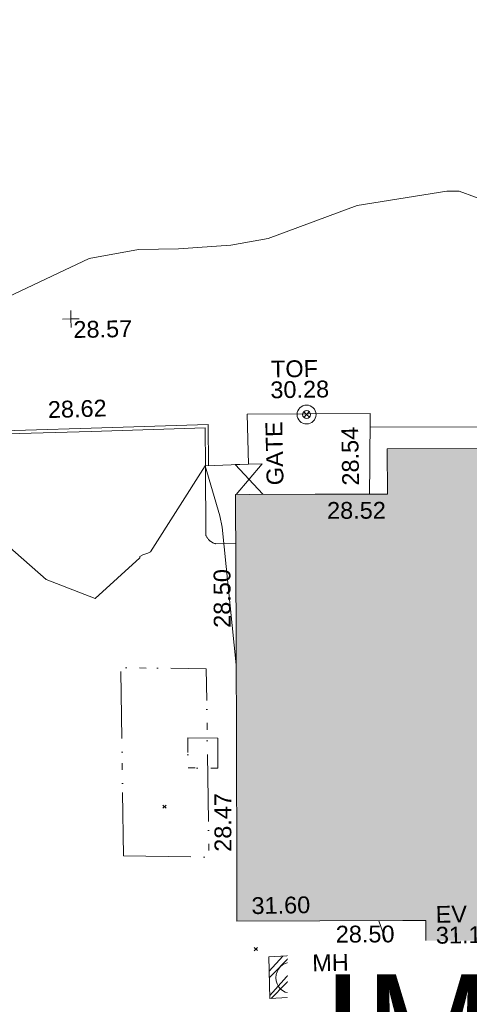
# Model space of a CAD drawing. Header units: millimetres. Extents: x -287732 to 520720, y -88450 to 287754.
# Tile 207 of 256: x -16670 to -6642, y 189037 to 211018. Entities that reach past the tile are written whole.
import ezdxf

# ---------------------------------------------------------------- set-up
doc = ezdxf.new("R2010")
doc.units = ezdxf.units.MM
for name, pattern in [('IMPORT-HIDDEN2 _3_', [4762.5, 3175, -1587.5]), ('IMPORT-UG_DRAINAGE_UNIDENTIFIED_QLB2 _2_', [2700, 1500, -300.0000000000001, 0, -250, 150, -300.0000000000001, 0, -200]), ('IMPORT-UG_ELEC_STREET LIGHTING_QLB2 _2_', [2700, 1500, -300.0000000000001, 0, -250, 150, -300.0000000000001, 0, -200]), ('IMPORT-UG_UNIDENTIFIED_QLA _2_', [2350, 1500, -300.0000000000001, 0, -50, 150, -300.0000000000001, 0, -50])]:
    doc.linetypes.add(name, pattern=pattern)
for name, color, linetype, lineweight, true_color in [('00__TOPO__TOP_OF_FENCE_SYMBOL', 7, 'Continuous', 9, 0x666666), ('00_TOPO_EAVE', 7, 'Continuous', 9, 0x666666), ('00_TOPO_SERV_MH', 7, 'Continuous', 9, 0x666666), ('00_UAV_BUILDING_OUTLINE', 5, 'Continuous', 9, 0x0000ff), ('00_UAV_CONCRETE', 9, 'Continuous', 9, 0x808080), ('00_UAV_EAVE', 7, 'Continuous', 9, 0x666666), ('00_UAV_FENCE', 7, 'Continuous', 9, 0x264c2f), ('00_UAV_GATE', 7, 'Continuous', 9, 0xa50000), ('00_UAV_KERB_BOTTOM', 1, 'Continuous', 9, 0xff0000), ('00_UAV_KERB_TOP', 7, 'Continuous', 9, 0xa500a5), ('00_UAV_LEVEL_SPOT', 7, 'Continuous', 9, 0x666666), ('00_UAV_TOP_OF_FENCE', 6, 'Continuous', 9, 0xff00ff), ('01_DTM_CONTOUR_MNR', 7, 'Continuous', 9, 0xa5a552), ('12333-PUM-2D-U-0001-C01 - Rev2_REVIT IMPORT_dwg', 7, 'Continuous', 9, 0x767676), ('A_RHA_Line', 7, 'Continuous', 9, 0x00a600), ('PUM-CHAMBER EXTENTS', 6, 'IMPORT-HIDDEN2 _3_', 9, 0xff00ff), ('PUM-UNIDENTIFIED UTILITIES-QLA', 7, 'IMPORT-UG_UNIDENTIFIED_QLA _2_', 9, 0x52a500), ('PUM-UNIDENTIFIED-QLB2', 150, 'IMPORT-UG_DRAINAGE_UNIDENTIFIED_QLB2 _2_', 9, 0x007fff)]:
    doc.layers.add(name, color=color, linetype=linetype, lineweight=lineweight, true_color=true_color)
for name, color, linetype, lineweight in [('00_UAV_SURFACE', 7, 'Continuous', 9), ('A_RHA_Detail', 7, 'Continuous', 9), ('A_RHA_Text', 7, 'Continuous', 9), ('GEN-TEXT', 7, 'Continuous', 9)]:
    doc.layers.add(name, color=color, linetype=linetype, lineweight=lineweight)
doc.styles.add('Arial Narrow', font='ARIALN.TTF', dxfattribs={"height": 3000})
doc.styles.add('Swis721 Lt BT_2', font='swissl.ttf', dxfattribs={"height": 375})

# ---------------------------------------------------------------- blocks, each defined once
blk = doc.blocks.new('12333-PUM-2D-U-0001-C01 - Rev2_REVIT IMPORT_dwg_MSL_Eaves_SYM_1-V79-Site Location Plan Proposed')
at = {"layer": '00_TOPO_EAVE', "color": 254, "true_color": 0xcccccc}
for p, q in [((-243.4044836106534, 79.24239043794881), (-356.5791934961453, 116.0873754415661)), ((-116.0873754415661, -356.5791934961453), (-54.19543654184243, -166.4691356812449))]:
    blk.add_line(p, q, dxfattribs=at)
blk = doc.blocks.new('12333-PUM-2D-U-0001-C01 - Rev2_REVIT IMPORT_dwg__U72-2077602-Site Location Plan Proposed')
at = {"layer": '00_UAV_GATE', "color": 9, "true_color": 0xe1aaaa, "flags": 128}
for points in [[(-299.9926878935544, -2.094566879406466), (299.9926878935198, 2.094566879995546), (-289.8145964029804, -670.0364103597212)], [(4.707131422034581, -674.1764154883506), (304.699827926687, -672.0818485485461), (-299.9926878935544, -2.094566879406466)]]:
    blk.add_lwpolyline(points, dxfattribs=at)
blk = doc.blocks.new('12333-PUM-2D-U-0001-C01 - Rev2_REVIT IMPORT_dwg_MSL_Node_LineworkTOF-2077248-Site Location Plan Proposed')
at = {"layer": '00__TOPO__TOP_OF_FENCE_SYMBOL', "color": 254, "true_color": 0xcccccc, "flags": 128}
for points in [[(165.3591892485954, 165.3591892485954), (0, 0), (-165.3591892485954, 165.3591892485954)], [(165.3591892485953, -165.3591892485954), (0, 0), (-165.3591892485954, -165.3591892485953)]]:
    blk.add_lwpolyline(points, dxfattribs=at)
at = {"layer": '00__TOPO__TOP_OF_FENCE_SYMBOL', "color": 254, "true_color": 0xcccccc}
for radius in [562.5594001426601, 233.853208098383]:
    blk.add_circle((0, 0), radius, dxfattribs=at)
blk = doc.blocks.new('12333-PUM-2D-U-0001-C01 - Rev2_REVIT IMPORT_dwg_UAV-2077255-Site Location Plan Proposed')
at = {"layer": '00_UAV_LEVEL_SPOT', "color": 254, "true_color": 0xcccccc, "flags": 128}
for points in [[(0, -500.0000000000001), (0, 0), (-500.0000000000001, 0)], [(500.0000000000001, 0), (0, 0), (0, 500.0000000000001)]]:
    blk.add_lwpolyline(points, dxfattribs=at)
blk = doc.blocks.new('12333-PUM-2D-U-0001-C01 - Rev2_REVIT IMPORT_dwg_MGS62954_T2_Galway_ITM_3d_Rev1-2077680-Site Location Plan Proposed')
at = {"layer": '00_TOPO_SERV_MH', "color": 254, "true_color": 0xcccccc}
blk.add_circle((533894657.8038992, 725745209.1482471), 345.3736962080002, dxfattribs=at)
at = {"layer": '00_UAV_CONCRETE', "color": 254, "true_color": 0xcccccc}
blk.add_line((533893905.775, 725756686.3515), (533892943.775, 725756668.3515002), dxfattribs=at)
at = {"layer": '00_UAV_CONCRETE', "color": 254, "true_color": 0xcccccc, "flags": 128}
blk.add_lwpolyline([(533912288.0187182, 725757874.9789876), (533907814.4740001, 725757933.579), (533907817.3843184, 725758459.376477), (533907823.474, 725759559.5790001), (533906735.474, 725759560.5789999), (533906580.474, 725757777.579), (533905559.186367, 725757760.8941634), (533905417.474, 725757758.579), (533905331.474, 725757327.579), (533900913.2850817, 725757398.381173), (533896628.1492115, 725757467.0511503)], dxfattribs=at)
at = {"layer": '00_UAV_FENCE', "color": 254, "true_color": 0xcccccc, "flags": 128}
blk.add_lwpolyline([(533893905.775, 725756686.3515), (533893892.3762563, 725757808.7785275), (533896635.775, 725757770.3515), (533896607.2780886, 725756636.9443709), (533896590.6224796, 725755974.5011415)], dxfattribs=at)
at = {"layer": '00_UAV_KERB_BOTTOM', "color": 254, "true_color": 0xcccccc, "flags": 128}
blk.add_lwpolyline([(533892943.775, 725756668.3515002), (533892948.7749999, 725757520.3515), (533890408.775, 725757482.3515), (533888801.6325847, 725757461.7651052), (533886973.7750002, 725757438.3515002), (533886923.8849334, 725754267.3726877), (533886914.7750002, 725753688.3515002), (533886842.358483, 725750391.2417023)], dxfattribs=at)
at = {"layer": '00_UAV_KERB_TOP', "color": 254, "true_color": 0xcccccc, "flags": 128}
blk.add_lwpolyline([(533893013.7838928, 725756669.6614377), (533893019.1932319, 725757591.4128345), (533890407.8031461, 725757552.3447939), (533888941.7665355, 725757533.5658678), (533886904.8538705, 725757507.4744103), (533886858.2518685, 725754545.4827615), (533886844.7870913, 725753689.6706535), (533886809.0330647, 725750391.5673839)], dxfattribs=at)
at = {"layer": '00_UAV_SURFACE', "color": 254, "true_color": 0xcccccc, "flags": 128}
blk.add_lwpolyline([(533892943.775, 725756668.3515002), (533892927.775, 725755115.3515002), (533892932.6334689, 725755103.2864069), (533892937.9929097, 725755091.4353484), (533892943.8439203, 725755079.8191155), (533892950.1762357, 725755068.4580867), (533892956.9787474, 725755057.3721937), (533892964.239521, 725755046.580884), (533892971.9458188, 725755036.1030902), (533892980.0841214, 725755025.9571933), (533892988.6401513, 725755016.1609927), (533892997.5988985, 725755006.7316746), (533893006.9446462, 725754997.6857808), (533893016.6609987, 725754989.0391811), (533893024.7749999, 725754982.3515002), (533893035.1178453, 725754974.465009), (533893045.7818702, 725754967.0185491), (533893056.7483664, 725754960.0251839), (533893067.9980948, 725754953.4971825), (533893079.5113194, 725754947.4459966), (533893091.2678427, 725754941.8822428), (533893103.247039, 725754936.8156812), (533893115.4278933, 725754932.2552007), (533893127.7890359, 725754928.2088017), (533893137.775, 725754925.3515), (533893587.8492659, 725754919.8930472)], dxfattribs=at)
at = {"layer": '01_DTM_CONTOUR_MNR', "color": 254, "true_color": 0xcccccc, "flags": 128}
for points in [[(533893549.7921731, 725752212.4952728), (533893293.2173475, 725755293.0584972), (533893247.8392224, 725755546.9482092), (533892940.0000002, 725756670.0000001), (533891684.0457231, 725754771.1328025), (533891623.1818182, 725754744.5454545), (533891512.9244265, 725754704.7530365), (533891444.3924051, 725754667.6075948), (533891446.9483102, 725754639.8807157), (533890430.0000002, 725753753.3333334), (533889348.8392935, 725754195.7820126), (533886950.0000001, 725756370.0000001)], [(533888608.1961547, 725760514.7115151), (533890430.0000002, 725761340.231019), (533891532.5641026, 725761522.5641026), (533892430.0000002, 725761520.9615384), (533893592.6344088, 725761582.6344086), (533894430.0000002, 725761718.7012987), (533896430.0000002, 725762420.0000001), (533898430.0000002, 725762704.4880443), (533898709.0697675, 725762699.0697675), (533899430.0000002, 725762420.0000001)], [(533900386.1079587, 725745056.2967374), (533897759.123115, 725745191.8516176), (533897439.7280249, 725745300.2471561), (533896832.1339983, 725745856.0892941), (533896630.7511283, 725746447.7930326)]]:
    blk.add_lwpolyline(points, dxfattribs=at)
at = {"xscale": 0.375, "yscale": 0.375, "zscale": 0.375}
for name, p in [('12333-PUM-2D-U-0001-C01 - Rev2_REVIT IMPORT_dwg_UAV-2077255-Site Location Plan Proposed', (533890000.0000001, 725760000)), ('12333-PUM-2D-U-0001-C01 - Rev2_REVIT IMPORT_dwg_MSL_Node_LineworkTOF-2077248-Site Location Plan Proposed', (533895218.6835, 725757774.4735)), ('12333-PUM-2D-U-0001-C01 - Rev2_REVIT IMPORT_dwg_MSL_Eaves_SYM_1-V79-Site Location Plan Proposed', (533897757.6834999, 725745758.4735))]:
    blk.add_blockref(name, p, dxfattribs=at)
blk.add_blockref('12333-PUM-2D-U-0001-C01 - Rev2_REVIT IMPORT_dwg__U72-2077602-Site Location Plan Proposed', (533893905.775, 725756686.3515))
at = {"layer": '00_TOPO_EAVE', "insert": (533893798.1641471, 725747019.7977401), "char_height": 375, "width": 1495.902363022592, "attachment_point": 1, "line_spacing_factor": 1.005061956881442, "style": 'Swis721 Lt BT_2'}
blk.add_mtext('31.60', dxfattribs=at)
at = {"layer": '00_TOPO_SERV_MH', "char_height": 375, "attachment_point": 1, "line_spacing_factor": 1.005061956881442, "style": 'Swis721 Lt BT_2'}
for s, insert, width in [('MH', (533895130.7457728, 725745718.6899505), 949.779278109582), ('CL:28.44', (533895102.9253604, 725745204.3296078), 2440.932744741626)]:
    blk.add_mtext(s, dxfattribs=dict(at, insert=insert, width=width))
at = {"layer": '00_UAV_BUILDING_OUTLINE', "color": 251, "true_color": 0x666666, "char_height": 375, "width": 1495.902363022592, "attachment_point": 1, "line_spacing_factor": 1.005061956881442, "style": 'Swis721 Lt BT_2'}
for s, insert, rotation in [('28.52', (533895640.5946161, 725755813.323648), 359.19466315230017), ('28.50', (533893066.2764599, 725753049.307195), 89.19466314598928), ('28.47', (533892996.0011715, 725748049.8933017), 89.19466314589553), ('28.50', (533895669.3911285, 725746352.401201), 359.1946631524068)]:
    blk.add_mtext(s, dxfattribs=dict(at, insert=insert, rotation=rotation))
at = {"layer": '00_UAV_EAVE', "char_height": 375, "attachment_point": 1, "line_spacing_factor": 1.005061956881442, "style": 'Swis721 Lt BT_2'}
for s, insert, width in [('EV', (533897902.8265277, 725746753.5846337), 736.078940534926), ('31.13', (533897898.1581245, 725746286.8340095), 1495.902363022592)]:
    blk.add_mtext(s, dxfattribs=dict(at, insert=insert, width=width))
at = {"layer": '00_UAV_FENCE', "color": 251, "true_color": 0x666666, "insert": (533895987.758032, 725756171.7844677), "char_height": 375, "width": 1495.902363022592, "attachment_point": 1, "rotation": 90, "line_spacing_factor": 1.005061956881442, "style": 'Swis721 Lt BT_2'}
blk.add_mtext('28.54', dxfattribs=at)
at = {"layer": '00_UAV_GATE', "color": 251, "true_color": 0x666666, "insert": (533894303.1920426, 725756206.6176186), "char_height": 375, "width": 1567.13580888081, "attachment_point": 1, "rotation": 90.26539967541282, "line_spacing_factor": 1.005061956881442, "style": 'Swis721 Lt BT_2'}
blk.add_mtext('GATE', dxfattribs=at)
at = {"layer": '00_UAV_KERB_TOP', "color": 251, "true_color": 0x666666, "insert": (533889448.4738977, 725758170.6908629), "char_height": 375, "width": 1495.902363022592, "attachment_point": 1, "rotation": 0.7338796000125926, "line_spacing_factor": 1.005061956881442, "style": 'Swis721 Lt BT_2'}
blk.add_mtext('28.62', dxfattribs=at)
at = {"layer": '00_UAV_LEVEL_SPOT', "insert": (533890051.8765643, 725759949.1441548), "char_height": 375, "width": 1495.902363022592, "attachment_point": 1, "line_spacing_factor": 1.005061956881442, "style": 'Swis721 Lt BT_2'}
blk.add_mtext('28.57', dxfattribs=at)
at = {"layer": '00_UAV_TOP_OF_FENCE', "color": 251, "true_color": 0x666666, "char_height": 375, "attachment_point": 1, "line_spacing_factor": 1.005061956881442, "style": 'Swis721 Lt BT_2'}
for s, insert, width in [('TOF', (533894442.7306467, 725758989.2280885), 1163.479615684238), ('30.28', (533894420.3070049, 725758525.8513837), 1495.902363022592)]:
    blk.add_mtext(s, dxfattribs=dict(at, insert=insert, width=width))
blk = doc.blocks.new('12333-PUM-2D-U-0001-C01 - Rev2_REVIT IMPORT_dwg-1620468-Site Location Plan Proposed')
at = {"layer": 'PUM-CHAMBER EXTENTS', "true_color": 0xffaaff}
h = blk.add_hatch(dxfattribs=at)
h.set_pattern_fill('FP_3', color=211, style=0, pattern_type=2)
h.set_pattern_definition([(45, (-533641079.65, -725615854.3560001), (-265.1650429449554, 265.1650429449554), []), (45, (-533640902.873, -725615854.3560001), (-265.1650429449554, 265.1650429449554), [])])
h.paths.add_polyline_path([(253094.3501528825, 128900.6438213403), (254171.3501528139, 128937.6438212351), (254163.3501528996, 129867.6438212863), (253086.3501528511, 129830.6438213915)])
at = {"layer": 'GEN-TEXT', "color": 253, "true_color": 0xaaaaaa}
for p, q in [((250782.6633215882, 133186.5662998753), (250853.3739997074, 133257.2769779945)), ((250853.3739997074, 133186.5662998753), (250782.6633215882, 133257.2769779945)), ((252762.9948138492, 129973.2884822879), (252833.7054919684, 130043.9991604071)), ((252833.7054919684, 129973.2884822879), (252762.9948138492, 130043.9991604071)), ((254319.994813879, 128996.2884823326), (254390.7054919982, 129066.9991604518)), ((254390.7054919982, 128996.2884823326), (254319.994813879, 129066.9991604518))]:
    blk.add_line(p, q, dxfattribs=at)
at = {"layer": 'PUM-CHAMBER EXTENTS', "color": 211, "linetype": 'Continuous', "true_color": 0xffaaff, "flags": 128}
blk.add_lwpolyline([(253094.3501528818, 128900.6438213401), (253086.3501528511, 129830.6438213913), (254163.3501528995, 129867.6438212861), (254171.3501528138, 128937.6438212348)], close=True, dxfattribs=at)
at = {"layer": 'PUM-UNIDENTIFIED UTILITIES-QLA', "color": 9, "true_color": 0xc5e1aa, "flags": 128}
blk.add_lwpolyline([(251361.3501528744, 134746.6438213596), (252030.3501528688, 134731.6438213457), (252025.3501528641, 134062.6438213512), (251356.3501527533, 134077.6438212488)], close=True, dxfattribs=at)
at = {"layer": 'PUM-UNIDENTIFIED-QLB2', "color": 141, "true_color": 0xaad4ff, "flags": 128}
blk.add_lwpolyline([(249885.3501528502, 132137.6438213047), (251791.3501529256, 132080.6438213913), (251802.350152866, 136284.6438213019), (249896.350152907, 136341.6438213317)], close=True, dxfattribs=at)
blk.add_blockref('12333-PUM-2D-U-0001-C01 - Rev2_REVIT IMPORT_dwg_MGS62954_T2_Galway_ITM_3d_Rev1-2077680-Site Location Plan Proposed', (-533641079.6498471, -725615854.3561786))

msp = doc.modelspace()

# ---------------------------------------------------------------- hatches: boundary and pattern name
at = {"layer": 'A_RHA_Detail', "true_color": 0xc0c0c0}
h = msp.add_hatch(color=9, dxfattribs=at)
h.paths.add_polyline_path([(-80880.60083809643, -68502.79057078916), (-80400.865924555, -68483.41509113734), (-80400.865924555, -62984.64684185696), (-24474.85765177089, -63009.32043784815), (-24456.14471271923, -50840.30023858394), (-36622.55041039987, -50831.65104353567), (-36622.55041039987, -44228.57792613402), (-50959.0526582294, -44218.38599194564), (-50959.0526582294, -42573.78171514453), (-54563.9325804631, -42571.21897729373), (-54565.69773352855, -45054.17447474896), (-92408.82109321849, -45027.27149621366), (-92411.78875845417, -49201.74309222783), (-100061.9988811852, -49201.74309222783), (-100052.2214449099, -64852.82557838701), (-86120.90825229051, -64852.82557838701), (-86092.1662649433, -62957.90041523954), (-84861.10047608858, -62957.90041523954), (-84854.79052929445, -68240.109737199), (-80870.60226892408, -68240.10973722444)])
h.paths.add_polyline_path([(-137238.9269902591, -68461.9384092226), (-132719.7426408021, -68433.0633692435), (-132847.0731201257, -62850.04282283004), (-130454.6837966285, -62916.63108078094), (-130498.2830220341, -61355.85393642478), (-117581.136331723, -61423.42893438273), (-117492.3908565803, -49183.91309190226), (-125136.5200282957, -49178.47881952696), (-125133.572703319, -45032.61887136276), (-163007.1824077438, -45005.6942194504), (-163007.1824076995, -44090.2963411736), (-163123.8521269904, -44090.21339942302), (-163122.6389897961, -42383.75184302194), (-166563.8543419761, -42383.75184298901), (-166565.034908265, -44044.39824208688), (-193158.4656786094, -44025.49275805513), (-193195.152889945, -62863.65652504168), (-137269.7106414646, -62916.63108078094), (-137254.3708868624, -65679.90523788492)])
h.paths.add_polyline_path([(120310.9497607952, -32334.28230164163), (120312.4652266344, -31610.73011961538), (133451.2244789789, -31638.24899384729), (133469.2230092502, -19717.98315780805), (121295.7536929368, -19692.48606430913), (121319.8434528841, -8190.941560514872), (112277.0825930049, -8172.001674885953), (112263.1770823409, -14811.1234547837), (78285.85310969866, -14739.95861438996), (78292.82277619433, -8167.077575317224), (75241.99098605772, -8160.673431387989), (69355.76844233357, -8152.931592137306), (69353.6659720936, -9156.74635762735), (68372.60878945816, -9154.691552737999), (68372.60878945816, -13705.52853215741), (69333.7233474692, -13707.54156770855), (69325.07112547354, -16249.53369228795), (66623.4489111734, -16249.53369228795), (66619.79243935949, -17995.29925530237), (65989.07757494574, -17995.2992552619), (65985.44262772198, -19730.78799483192), (57152.23993377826, -19712.28702421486), (57127.42535098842, -31559.89463417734), (70277.87165424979, -31587.43801817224), (70277.87165431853, -32271.7414715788), (78263.96947909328, -32285.12944888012), (78266.62661740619, -31019.79372153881), (112335.8856506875, -31091.15111860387), (112335.8856506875, -32317.57330553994), (119781.4233959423, -32333.17321913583)])
h.paths.add_polyline_path([(7503.717409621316, -1791.439263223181), (15482.43097392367, -674.0213231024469), (15484.0826588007, 148.1327206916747), (56188.28042539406, 205.5276654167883), (56155.84326007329, 14338.3166313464), (18016.62665935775, 14236.48149539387), (17967.9025208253, 34313.18372071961), (21727.10644863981, 34324.0692624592), (21708.90974962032, 40608.10218321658), (18009.66447159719, 40608.10218321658), (17995.54603706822, 45483.75063442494), (9770.084204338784, 45420.6329473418), (3966.213879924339, 45446.76585222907), (3984.771235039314, 14176.56786832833), (1023.062455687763, 14176.56786837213), (-276.5134647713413, 14190.52623461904), (-231.6790044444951, 5968.135265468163), (-226.4491536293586, 193.7444677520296), (553.0869992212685, 183.4716499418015), (7477.609307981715, 143.2867586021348), (7488.638446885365, -674.0213231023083)])
h.paths.add_polyline_path([(77755.59663317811, 53.47451145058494), (77729.51881611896, 1699.844979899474), (94464.47132486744, 1659.976083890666), (94606.37913471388, 17991.390236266), (88810.4190114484, 18015.03260816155), (88799.89418497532, 14436.74271609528), (69413.88950349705, 14457.8773889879), (69377.35724448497, 99.62816357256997), (75241.99098605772, 67.32134432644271)])
h.paths.add_polyline_path([(61252.12079701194, 46453.95617366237), (105774.7348988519, 46472.68783506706), (105768.2642198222, 61852.61234306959), (92285.13876309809, 61852.61234306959), (92308.59670399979, 65784.30757140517), (96107.4668000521, 65767.60445243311), (96059.68081117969, 75209.20847378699), (101084.8427276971, 75071.88872764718), (104988.0046543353, 74765.36560406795), (108403.6894220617, 74363.8408943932), (112009.2703903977, 73787.25420861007), (115645.3524815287, 73049.69667206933), (116890.8108051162, 72761.69136252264), (120208.9929833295, 71893.18353872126), (120865.241739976, 71703.68484519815), (124135.6329506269, 70669.67317906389), (127435.6253142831, 69480.50055823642), (127820.4368670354, 69394.93141813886), (128274.3081769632, 69331.69585753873), (128731.8791144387, 69306.66104516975), (129189.9401488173, 69320.00258290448), (129645.2782985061, 69371.62688826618), (130094.6997111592, 69461.17185603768), (130535.0520071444, 69588.00939074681), (130963.246434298, 69751.24981927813), (131376.2795165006, 69949.74812590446), (131771.2541232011, 70182.11198903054), (132162.5575600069, 70460.5404660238), (132496.0921583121, 70741.69081113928), (132820.871367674, 71064.98072578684), (133117.4593294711, 71414.31364272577), (133383.77568926, 71787.23923950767), (133616.5473239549, 72178.5372844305), (133817.1647262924, 72590.54524898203), (133982.6025969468, 73017.89547513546), (134111.7005086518, 73457.59040801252), (134203.5529320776, 73906.54590458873), (134257.5155883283, 74361.61286216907), (134272.5462649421, 74819.5993153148), (134250.5259875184, 75277.29281745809), (134189.6227572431, 75731.48297747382), (134090.9274700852, 76178.98397757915), (133955.1324028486, 76616.65691993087), (133783.1900598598, 77041.43184345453), (133576.3064937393, 77450.32925647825), (133335.932843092, 77840.48103920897), (133063.7551572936, 78209.15055532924), (132761.6825665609, 78553.75185442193), (132431.8338935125, 78871.8678050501), (132076.5227905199, 79161.26705197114), (131698.2415080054, 79419.91966861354), (131299.6434187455, 79646.01139197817), (131093.5942456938, 79746.34209763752), (132146.0467355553, 83110.22226145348), (122787.7632953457, 86282.54285518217), (121604.3555412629, 82800.3591886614), (117095.9864227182, 83870.84033785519), (116841.9598400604, 83526.35449572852), (116120.5435466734, 91221.93611972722), (110237.7341284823, 91274.27491021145), (110194.3680786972, 90435.39030214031), (104988.0046543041, 90486.49901390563), (104973.2761846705, 94309.82427956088), (103746.1314668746, 94309.8242795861), (103839.9937121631, 122852.1474271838), (96365.09202306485, 122931.9599470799), (96350.3400238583, 123952.4168585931), (104555.5505249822, 123902.1925226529), (104607.3234458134, 120248.5396156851), (125502.5015002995, 120134.1933400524), (125662.0200253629, 137657.3796882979), (114479.5865733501, 137699.2256881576), (114382.306264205, 129149.9458158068), (104644.159003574, 129187.9975073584), (104577.9931702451, 126217.3903144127), (101184.4926406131, 126159.1566967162), (101264.6166812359, 135959.2655565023), (89967.23178808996, 135988.8856164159), (89927.63362986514, 125823.6463181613), (93630.53562302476, 125840.7948842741), (93580.65688892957, 122931.9599470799), (88697.38835376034, 122904.7310126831), (88679.3898954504, 95739.09143775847), (86378.25848996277, 95739.09143775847), (86378.18187189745, 96178.1008337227), (83279.50743284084, 96200.92083327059), (83273.62493422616, 95735.74732133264), (70169.67509619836, 95733.22421950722), (70166.26842742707, 96272.07409347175), (66674.99731294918, 96257.14073655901), (66654.74538556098, 95755.71092136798), (65784.77231079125, 95755.71092136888), (65887.65094984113, 117470.630565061), (53473.3427162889, 117487.9046429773), (53434.44066309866, 98570.46349063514), (40649.41626916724, 98570.46349063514), (40610.16711559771, 94406.01479078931), (38853.82372868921, 94410.36303440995), (38848.65589191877, 89463.65332729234), (40612.46601912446, 89518.45976927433), (40665.38257362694, 86257.73741128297), (38372.19584460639, 86305.72309285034), (38369.79374539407, 76901.0507917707), (50937.9512507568, 76944.40198294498), (50922.88567286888, 74598.78180889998), (56484.9061132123, 74588.85093771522), (56484.9061132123, 75194.85181995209), (92465.4037153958, 75233.0258166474), (92645.92783662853, 71766.64845094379), (89810.55521366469, 69362.83965827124), (85313.16173974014, 69360.94750420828), (85313.16173974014, 66907.4050808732), (75210.14498263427, 66903.15451589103), (75210.14498263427, 63815.70944550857), (70819.40014309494, 63815.70999200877), (70819.21601505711, 64253.35708059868), (69456.83415683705, 64253.35708059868), (69455.7195737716, 66901.99623166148), (61303.32856759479, 66898.5668068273), (61304.56054988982, 63970.32021231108), (70500.41048208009, 63970.32021219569), (70500.4088543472, 61852.59006207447), (61245.6438848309, 61848.69637488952), (61252.03558504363, 46656.49344428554)])
h.paths.add_polyline_path([(-17153.16561239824, 48569.32684293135), (-17153.16561224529, 60770.38083685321), (-29362.88357759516, 60774.70428694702), (-29362.88357759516, 67399.20394580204), (-43507.24466814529, 67405.01911303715), (-43488.5313307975, 69093.07334175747), (-45766.41866231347, 69109.32868388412), (-45794.3462003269, 67405.01911303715), (-47272.11273194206, 67404.2124544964), (-47272.44887633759, 66454.91798908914), (-86004.56386332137, 66468.63299519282), (-86006.66970787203, 60521.58362721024), (-92662.87722510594, 60521.58362721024), (-92665.2138765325, 50184.35611932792), (-79752.0168396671, 50179.78309939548), (-79752.016597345, 48591.4932381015), (-17157.7163123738, 48569.32845417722)])
h.paths.add_polyline_path([(-201056.4185878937, 48628.75479108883), (-138377.9751621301, 48634.64535779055), (-138377.9751621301, 50133.28201003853), (-125467.710581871, 50134.49626164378), (-125468.6909603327, 60566.1903686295), (-132186.8595614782, 60565.86652591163), (-132187.4203588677, 66533.0197876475), (-170643.3098734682, 66805.61809689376), (-170643.3098732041, 67738.78475848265), (-200340.0100486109, 67488.93693764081), (-200348.7171487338, 60827.78025104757), (-201057.5650552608, 60827.71357558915), (-201056.6510294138, 51102.04313372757)])
h.paths.add_polyline_path([(-240051.5126725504, 54769.19491160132), (-239444.490259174, 54811.10754483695), (-239186.5396223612, 54841.92927608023), (-238764.8191577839, 54940.98166103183), (-238382.4735933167, 55122.46891388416), (-237990.3402229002, 55354.87497234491), (-237269.2031023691, 55936.21515020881), (-237032.4836384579, 56225.56611516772), (-236793.0039602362, 56569.31473944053), (-236554.5880578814, 57004.26389721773), (-236432.7219585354, 57267.46508908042), (-236300.081527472, 57753.26238983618), (-236250.7285154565, 58017.17885684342), (-236235.6490609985, 58516.21786804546), (-236233.2538429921, 58987.85640053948), (-236213.7029795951, 59823.48083769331), (-236363.8287855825, 59820.86038205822), (-236634.0279869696, 60698.06075827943), (-236391.9547756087, 61432.19726339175), (-236225.4740089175, 61435.10319600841), (-236201.6036569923, 62637.68779596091), (-232563.5271750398, 62639.28734435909), (-232563.5271750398, 63049.03842404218), (-232732.1945866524, 63049.15302218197), (-232860.1521277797, 63457.95890274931), (-232731.606808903, 63914.24862697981), (-232560.8209656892, 63914.24862697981), (-232515.1276847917, 70598.00033009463), (-240628.6947849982, 70598.85496273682), (-240629.7923196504, 72350.98321577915), (-246412.6011212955, 72347.36085933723), (-246412.6011212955, 70616.45923936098), (-254449.5805725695, 70618.60952619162), (-254454.637144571, 70754.06491720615), (-254469.7140363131, 73191.66276250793), (-263883.2532625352, 73267.83063688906), (-263902.4181505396, 68260.74348553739), (-263714.8217520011, 68259.82096572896), (-263552.9672900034, 67819.65434396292), (-263719.0883117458, 67392.2068408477), (-263913.6298699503, 67392.20684284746), (-263956.7001913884, 58633.76423459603), (-260181.1963171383, 58611.22607638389), (-260192.3146983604, 56354.25111579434), (-257184.684388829, 56339.46086021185), (-257213.4419957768, 57092.93866021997), (-257338.5163846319, 57093.27331223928), (-257471.0109294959, 57531.74572308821), (-257338.5163845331, 58062.22513696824), (-257203.4956297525, 58064.06881289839), (-257173.5751889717, 58598.54056692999), (-256478.2273617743, 58575.27357994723), (-256478.2273617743, 58788.51859473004), (-256013.0091299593, 58911.92701534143), (-255397.0786664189, 58780.99767617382), (-255397.0786664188, 58595.982422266), (-243809.885361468, 58585.92793201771), (-243805.3570672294, 58352.04527760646), (-243740.939469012, 57884.52572680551), (-243619.0830608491, 57421.84877545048), (-243424.3877545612, 56943.65915412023), (-243247.1437899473, 56608.24157713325), (-243003.0710579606, 56249.99021479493), (-242732.2093200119, 55932.75703082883), (-242371.7230178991, 55603.12658811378), (-242141.255125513, 55424.88676767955), (-241804.9643037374, 55216.88439822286), (-241529.4640827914, 55077.02869055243), (-241100.6275144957, 54917.18295003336), (-240836.2134980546, 54840.82833176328), (-240453.4486195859, 54788.60784130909), (-240218.9578693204, 54777.28227442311)])
h.paths.add_polyline_path([(40276.69022552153, 59895.36417752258), (40328.62676029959, 69196.9439153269), (36588.99968785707, 69217.8245910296), (36619.46637569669, 74674.25962428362), (32264.36460078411, 74687.02318924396), (32233.48293867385, 69156.26826306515), (11916.69390495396, 69269.70959686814), (11966.66200111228, 78218.75165974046), (29087.509017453, 78123.15526808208), (29143.44567205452, 88141.1370047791), (15719.348796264, 88216.09212953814), (15732.60379610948, 90589.9978889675), (4594.294101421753, 90652.19003489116), (4525.129359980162, 78265.12250449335), (10096.76365553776, 78234.01258731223), (10077.43887221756, 74773.03821910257), (4547.641142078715, 74803.91453678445), (4465.579974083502, 60107.1600234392), (19125.89094760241, 60025.30234268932), (19139.86249374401, 62527.53804644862), (31738.59196305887, 62457.19146404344), (31724.55430858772, 59943.11609815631), (38369.79364225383, 59906.01157293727)])
h.paths.add_polyline_path([(-246083.0241259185, 72334.29150213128), (-246083.0594797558, 72334.30275087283), (-246208.2905500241, 72334.29150213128)])
h.paths.add_polyline_path([(-114575.3004830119, 112178.0758695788), (-114575.3246435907, 112178.0758695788), (-114707.2752166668, 115801.5811617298)])
h.paths.add_polyline_path([(-154699.9178765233, 101760.4080976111), (-114382.050333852, 101776.0542914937), (-114382.050333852, 106926.9360164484), (-113755.641395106, 106927.1792101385), (-113757.5507412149, 111847.2721531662), (-114431.6837526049, 111847.2721531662), (-114431.8097758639, 112178.0758695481), (-114575.3004830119, 112178.0758695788), (-114578.9984943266, 121707.2390833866), (-123056.9849702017, 121707.2390833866), (-123068.8201032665, 156452.7036899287), (-119381.2340625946, 156454.1348067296), (-119381.2340625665, 160165.8597952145), (-115501.031452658, 160167.3662801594), (-115503.3750945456, 166206.5793118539), (-132411.7987151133, 166599.6604729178), (-132411.8243278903, 166665.6603411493), (-135275.0124468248, 166664.5490317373), (-135275.0124468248, 166628.1883101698), (-135911.3205076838, 166628.1944502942), (-135911.3479256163, 166352.1604668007), (-152521.1633846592, 166345.7146753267), (-152518.3680955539, 159142.6836790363), (-150699.3133726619, 159117.9265656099), (-150758.5477087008, 122560.691203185), (-151059.2005266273, 122560.691203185), (-151061.0981347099, 121302.4374932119), (-154138.3148337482, 121372.6012653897), (-154138.3148337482, 121865.1834517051), (-154704.3888425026, 121867.2611370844), (-154688.5451973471, 119352.3937021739), (-154745.5933227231, 119352.3715636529), (-154745.5763474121, 118722.1532660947), (-160794.1544526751, 118748.7442832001), (-160794.1544526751, 119410.5425977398), (-163852.1622693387, 119422.408321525), (-163855.0715294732, 118762.2003111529), (-167568.6765459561, 118778.5256058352), (-166634.6619849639, 124395.1277019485), (-166930.050559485, 124500.0918161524), (-167568.6765459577, 124707.6250903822), (-168028.2173235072, 124841.3808647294), (-168630.5006276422, 124991.3056740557), (-169238.2056069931, 125117.4693074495), (-169850.3952285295, 125219.6772876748), (-170466.1255403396, 125297.7720169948), (-171089.11025998, 125351.8553033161), (-171704.4065937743, 125381.1774255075), (-172325.0479971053, 125386.3595015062), (-172782.2248668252, 125374.5832362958), (-173401.7764235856, 125337.4554476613), (-174109.844898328, 125263.4341236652), (-174634.1213722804, 125190.4100126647), (-175245.0145766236, 125080.719099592), (-176047.1958093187, 124895.7675260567), (-176665.4852587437, 124724.7228134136), (-177045.3001228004, 124609.1129151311), (-177631.5127792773, 124405.2077276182), (-176665.4852586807, 118818.5158794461), (-177558.9402083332, 118822.4435768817), (-177662.2853368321, 125263.4341236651), (-176365.3912351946, 126542.9270807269), (-159462.2970490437, 126319.910391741), (-157057.7396790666, 128609.0850976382), (-157060.6673204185, 136153.1661957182), (-158638.8016610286, 137740.2441626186), (-159352.3735831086, 137740.2441626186), (-161634.4140634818, 140201.1078539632), (-168727.9404945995, 140256.8191146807), (-171035.0401161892, 137942.8847305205), (-174184.1459014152, 137942.8847305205), (-176460.1167434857, 140292.2858551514), (-177341.6856934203, 140292.2858551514), (-177341.7113613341, 140358.4281613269), (-183428.5803825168, 140356.0660244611), (-185921.6385985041, 137917.4639994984), (-185921.6385985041, 131757.3091155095), (-186906.8767412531, 131756.9267733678), (-187725.3914540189, 130809.9989183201), (-187724.058890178, 127376.1828148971), (-186481.0281350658, 126304.5577463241), (-186479.4846754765, 122327.2959175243), (-185176.2828158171, 121059.4673825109), (-180304.1129154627, 121059.4673824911), (-180304.1136492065, 118802.0484409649), (-193555.3706955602, 118802.0484409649), (-193555.368699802, 133117.8341649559), (-192593.6442938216, 133118.2073819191), (-192593.6442938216, 134200.8158367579), (-192224.6284783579, 134200.9592041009), (-192225.5653014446, 136615.0101267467), (-192595.0012460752, 136615.0101267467), (-192595.4357332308, 137734.4745165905), (-193589.2709668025, 137734.4746851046), (-193589.2685988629, 147474.570583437), (-193163.2062206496, 147492.8644732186), (-192765.7252967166, 147531.087133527), (-192359.9383250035, 147589.5931622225), (-192199.8207947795, 147616.5827294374), (-191882.7548926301, 147682.9245600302), (-191568.5380070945, 147761.6632019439), (-191257.654638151, 147852.677242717), (-190828.6072909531, 148002.2045655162), (-190647.7999969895, 148070.9514233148), (-190349.7690789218, 148197.8750094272), (-190056.9509284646, 148336.4013817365), (-189769.797051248, 148486.3169427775), (-189405.3590254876, 148698.0567944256), (-189132.906026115, 148873.2749095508), (-188867.542109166, 149059.0543929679), (-188609.6764469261, 149255.1087866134), (-188354.9814055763, 149465.3525772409), (-188079.6339208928, 149713.879248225), (-187884.9836199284, 149901.8220103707), (-187545.928247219, 150265.8040604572), (-187446.29984479, 150378.3960832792), (-187241.3270201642, 150629.2310214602), (-187046.3599558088, 150887.9197697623), (-186861.6992771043, 151154.0634500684), (-186546.1373636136, 151669.829875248), (-186524.4196769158, 151707.0632450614), (-163675.2898318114, 151669.829875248), (-163687.5843045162, 148134.07679455), (-157303.6541541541, 148136.492106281), (-157303.6541541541, 155759.91501608), (-157557.4317586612, 155765.0384228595), (-157555.9168973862, 166678.0466575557), (-187009.2021991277, 166699.7464767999), (-187013.0952111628, 162054.4009359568), (-188707.17754695, 162044.5925187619), (-188705.9961892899, 155021.5333641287), (-188737.9999316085, 154650.5326604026), (-188799.0133969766, 154283.1866125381), (-188857.2045401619, 154035.4341107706), (-188966.1106131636, 153679.3368924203), (-189102.6200311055, 153332.8820747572), (-189265.8911675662, 152998.2056672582), (-189454.9174011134, 152677.371060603), (-189645.2484685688, 152421.3220123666), (-189916.9563410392, 152104.2450531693), (-190212.7041973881, 151809.4634871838), (-190530.6686598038, 151538.7947471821), (-190868.8893671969, 151293.9075915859), (-191225.281078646, 151076.3118324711), (-191597.6465194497, 150887.3490191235), (-192092.8415776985, 150682.5621956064), (-192519.2468154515, 150561.8451365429), (-192903.8930791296, 150482.240889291), (-193187.215491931, 150440.8868273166), (-193594.1866364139, 150407.1257787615), (-193594.5952989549, 151459.9895227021), (-205369.2399268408, 151455.4201247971), (-205354.4523517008, 113350.0822379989), (-207187.1580384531, 113349.3710182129), (-207184.3024929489, 105991.0636522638), (-205312.8748221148, 105991.1901500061), (-205311.2362476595, 101769.6553082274), (-175488.6451201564, 101781.2285901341), (-175488.6451201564, 110889.6985621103), (-154703.4627663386, 110897.5679794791), (-154700.2792295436, 102691.5597281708)])
h.paths.add_polyline_path([(193735.9435693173, 113047.8274774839), (208865.0938716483, 114991.0266430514), (208976.1154123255, 114126.6471160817), (216447.8967332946, 115086.3281915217), (216038.7305308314, 118271.9702413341), (232648.5073383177, 120405.3421626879), (233425.993615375, 114352.0734369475), (240632.2017567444, 115277.6440988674), (239854.8412683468, 121329.9334727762), (256406.8682407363, 123455.8879629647), (257091.7572256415, 118089.1198988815), (264572.2871227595, 119040.8180953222), (261877.8350555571, 138524.7609215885), (259178.7147038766, 138221.6086035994), (259197.3483655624, 137439.0084132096), (254686.1480587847, 136897.0007612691), (255412.6810205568, 131314.8303176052), (240852.7447969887, 129522.4514056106), (239771.0426543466, 137918.8519126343), (240649.5822431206, 138010.1984551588), (240062.3063116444, 142776.6750342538), (239165.7694642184, 142685.0143484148), (237630.9646614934, 151018.3171732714), (266172.8791088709, 154560.7889781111), (271297.1876944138, 142612.4006970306), (276531.7397502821, 144861.098714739), (274941.5029779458, 148527.9037281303), (302074.5307653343, 160134.9084326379), (300215.9323773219, 164320.1841173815), (301528.1613272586, 164907.0997989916), (300405.1237791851, 167477.8916353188), (299016.6944531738, 166945.7181824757), (295626.7488506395, 174518.754428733), (294333.0289184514, 177537.1551681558), (287288.8475947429, 174518.754428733), (289427.6893504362, 169661.0163463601), (272956.7816584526, 162557.1203578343), (271943.2187787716, 164897.4305293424), (267016.3118217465, 162764.0369715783), (268502.3094164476, 159357.0430143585), (265200.4029574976, 157946.4096681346), (226856.416695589, 153146.7821792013), (227510.3041274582, 148852.0205334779), (228280.9873165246, 141179.0007483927), (227302.3544112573, 141050.281300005), (227895.3788235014, 136433.1758633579), (228748.5501749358, 136523.8855003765), (229602.3077302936, 128023.7667641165), (217691.2359889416, 126493.8999679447), (217642.3600127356, 126874.433267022), (215138.5007311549, 126552.8357430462), (215194.9980427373, 126112.965074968), (215015.6132226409, 126089.924757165), (214840.9672575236, 127449.66446064), (192258.7012018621, 124549.1816390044), (193486.3576426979, 114991.0266430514)])
h.paths.add_polyline_path([(-78076.24187439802, 117605.5188722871), (-78076.23951902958, 117610.0871211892), (-78070.318122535, 129485.7330792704), (-74723.15926543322, 129478.385255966), (-74723.15926543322, 125435.7860624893), (-48015.64546086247, 125380.0246061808), (-47996.55031653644, 135872.5822179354), (-61198.15919578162, 135901.5630078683), (-74714.72264144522, 135923.5088764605), (-74723.6287602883, 131865.2975510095), (-78070.318122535, 131872.642169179), (-78062.97909487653, 149549.7689430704), (-58292.26570492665, 149541.5607197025), (-58292.26570491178, 148946.2407608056), (-37707.70924046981, 148937.6946533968), (-37703.30827430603, 159740.0672041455), (-44148.26955755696, 159742.7429641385), (-44148.26955755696, 162961.3319174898), (-49829.95437583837, 162961.3319174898), (-49830.92144130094, 160632.0129326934), (-78494.09026625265, 160643.9130440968), (-78494.09026625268, 161615.1537738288), (-78739.225852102, 161615.2555472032), (-78691.7919454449, 168187.9195488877), (-90844.57645036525, 168126.8149079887), (-90962.52567694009, 152686.7636277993), (-89064.97866809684, 152685.9758215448), (-89079.54115380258, 117610.0871211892), (-78374.80218507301, 117605.6428258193)])
h.paths.add_polyline_path([(69254.82576126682, 129235.9722870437), (69259.97086178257, 136167.789247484), (86068.0992678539, 136131.0235193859), (86008.66431381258, 164703.3084147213), (58789.63167882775, 164723.511581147), (58789.63167882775, 170119.2062865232), (54460.1632489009, 170122.4198087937), (54457.21717773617, 166153.279245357), (47042.2151650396, 166158.7829869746), (47041.10931533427, 164668.9097040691), (39173.27935198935, 164674.7495545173), (39172.83712618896, 164078.9539098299), (17014.87910992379, 164095.4005254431), (17002.38841206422, 147267.1142245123), (12659.63471563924, 147267.1142245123), (12653.60087534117, 139137.9291796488), (17031.41608901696, 139134.6797717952), (17024.5879174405, 129935.3194463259), (39191.34773726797, 129918.8662983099), (39191.34773726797, 129258.2867272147), (69014.0340609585, 129236.1510132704)])
h.paths.add_polyline_path([(39265.62356917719, 139467.8223435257), (33050.91021530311, 139484.1586867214), (33087.56357182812, 153427.9220784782), (39277.60130889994, 153411.6505991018), (39277.60130890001, 152830.3127277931), (43058.29603858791, 152820.3745823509), (43024.83899408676, 140092.5601633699), (39267.2657899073, 140092.5601633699)])
h.paths.add_polyline_path([(1979.548949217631, 189123.2414339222), (18699.10403225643, 189180.0465563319), (18678.46874730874, 195253.6675675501), (24349.02704561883, 195272.9334348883), (24334.96888372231, 199550.7690688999), (28829.78348974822, 199566.0403168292), (28798.3577216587, 208815.6446464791), (24334.949615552, 208806.151404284), (24333.90624841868, 209113.2475694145), (16811.59093053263, 209087.6903002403), (16806.58456499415, 208843.5909093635), (6772.293057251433, 208809.4991440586), (6797.166076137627, 201488.5780549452), (-8471.058649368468, 201436.7038490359), (-8471.058649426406, 200429.0172028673), (-11856.09020770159, 200417.5164702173), (-11823.72827009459, 190892.3684138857), (-7614.729360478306, 190906.6685966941), (-7614.729360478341, 190170.8290169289), (-4608.619189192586, 190169.2993656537), (-4608.238782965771, 190916.8832264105), (1973.379031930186, 190939.2444180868), (1977.122761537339, 189837.3456693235)])
h.paths.add_polyline_path([(-20506.22133143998, 190640.0286460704), (-20122.28942212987, 206347.1214480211), (-41550.34215551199, 207015.2557957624), (-41462.26177903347, 210449.6195896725), (-31391.41053372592, 210152.0276719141), (-31078.64493155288, 223862.5743669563), (-44305.08575743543, 224230.7972280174), (-44490.79956591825, 211865.5542346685), (-47510.12209648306, 211942.9901385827), (-47722.57925071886, 203659.0205614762), (-47076.06680548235, 203635.3001465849), (-47175.4684425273, 199531.9403872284), (-46801.21126120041, 199520.4703269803), (-46873.68175963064, 195478.5899481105), (-44600.40472248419, 195425.2559779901), (-44685.88459507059, 192243.2795180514), (-38073.99929115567, 192135.6564362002), (-38104.39995468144, 191126.972250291), (-21537.79264466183, 190668.5723412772)])
h.paths.add_polyline_path([(16801.02360973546, 195961.500137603), (9656.615133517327, 196015.1086063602), (9643.838150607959, 199513.9922857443), (11631.77992468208, 199485.8321209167), (11631.7920940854, 203322.2460456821), (16806.58456511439, 203391.4855728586), (16801.0407710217, 195984.4293109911)])
h.paths.add_polyline_path([(122084.9264926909, 200536.2570557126), (122088.1805162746, 206386.1947929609), (125211.1061638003, 206386.1947929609), (125211.1162733, 206645.8932837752), (126202.7098976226, 206645.8932838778), (126203.0204769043, 207041.0477229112), (130401.4034741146, 206979.0758390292), (130444.2691124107, 209883.280297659), (126202.8383603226, 209945.8832030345), (126203.0204769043, 214624.1281189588), (127364.791950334, 214624.1281190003), (127365.2106673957, 225380.2058567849), (126159.8599207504, 225380.2527798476), (126207.4133336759, 241475.3410923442), (119482.5411291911, 241495.8747898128), (119479.2041949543, 246182.0096278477), (109943.9121324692, 246175.2196735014), (109953.2702601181, 233033.381429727), (115000.5285021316, 233033.3814296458), (114999.579292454, 208653.4991933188), (112026.3032630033, 208653.4991933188), (112024.3519988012, 200538.6761891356), (122024.6079402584, 200536.2715596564)])
h.paths.add_polyline_path([(30087.05071580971, 200986.75440713), (38030.67179071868, 201028.6865660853), (38030.67179071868, 202922.9731660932), (38109.89531492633, 202923.3913649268), (38067.25569096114, 208827.6066631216), (38013.35839378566, 208827.6672237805), (38012.38630971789, 209012.5383931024), (30044.90685988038, 208970.480297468), (30076.83023715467, 202922.9203834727)])
h.paths.add_polyline_path([(195986.2599417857, 205661.5722736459), (202896.8751332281, 206052.0074670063), (202676.8862551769, 209945.7611691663), (195766.2710618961, 209555.3259759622)])
h.paths.add_polyline_path([(-91652.40581580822, 206392.6172135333), (-79454.24421187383, 206432.5105635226), (-79629.29258199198, 238245.6998510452), (-68904.21147484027, 238215.095164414), (-68918.55832832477, 246312.9061543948), (-68918.56040493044, 246314.0782553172), (-68756.515268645, 246312.9061543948), (-68755.20581930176, 246638.9786699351), (-79620.07671794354, 246651.3624133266), (-79606.5628449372, 247343.5411849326), (-82154.50636787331, 247318.0695596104), (-82154.50636787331, 247488.1275895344), (-91640.64698348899, 247472.5371040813), (-91638.72040628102, 246846.4753752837), (-131470.3702759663, 246641.42150215), (-131470.3702759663, 250159.5419305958), (-142857.1087886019, 250176.7939677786), (-142864.0554935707, 246220.0701029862), (-165118.8027587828, 246272.3986783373), (-165040.0492656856, 253907.936045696), (-178677.4727934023, 253929.5079730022), (-178699.5521575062, 238176.7234097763), (-138599.3373496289, 238209.4781454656), (-138548.4479938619, 206627.5237025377), (-126646.6702863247, 206572.2299428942), (-126666.6805510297, 234825.8818836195), (-124962.7180531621, 234825.9534805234), (-124969.0241559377, 234688.4891474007), (-91595.61129713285, 234664.3133306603), (-91650.87307429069, 207155.5994723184)])
h.paths.add_polyline_path([(142123.7078574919, 209113.5383730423), (152768.4446292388, 209127.3137314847), (152745.2992288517, 227012.63380935), (142100.5623961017, 226998.8584508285), (142121.8067345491, 210582.5602643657)])
h.paths.add_polyline_path([(168998.8561129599, 209274.9592350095), (169026.8416078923, 226860.3446540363), (161686.6780314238, 226876.6646907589), (161647.6783165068, 209291.3037608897), (168846.6177107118, 209275.2977201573)])
h.paths.add_polyline_path([(49761.46820719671, 218476.5678095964), (49794.00484360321, 223316.1680811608), (41274.07755982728, 223363.4010619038), (41273.58999769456, 223290.8795634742), (32187.30576796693, 223351.9666549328), (32202.10532419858, 225553.2987454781), (20081.83724695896, 225634.7833114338), (20035.26675877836, 218707.7438801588), (31566.33951793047, 218630.2204881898), (31566.12891731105, 218598.8950898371), (49750.1971391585, 218476.6435849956)])
h.paths.add_polyline_path([(162361.9830851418, 234154.05208666), (162366.6425722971, 241589.9129272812), (135261.102696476, 241630.986197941), (135249.088870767, 234197.8735112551), (160249.0277027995, 234157.4671671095)])
h.paths.add_polyline_path([(176458.8604389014, 246709.5724700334), (176516.2484477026, 252173.1529804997), (168884.2833866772, 252253.3171281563), (168934.86529241, 257068.9279575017), (164355.0504715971, 257117.0331241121), (164296.1746742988, 251511.808811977), (164416.8965511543, 251510.5407811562), (164367.8024342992, 246836.573754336), (171460.1142273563, 246762.0779818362)])

# ---------------------------------------------------------------- linework, layer by layer
at = {"layer": 'A_RHA_Line', "color": 7}
for p, q in [((-6091.761181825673, 201444.7875908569), (-8471.058649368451, 201436.703866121)), ((-8471.058649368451, 201436.703866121), (-8467.635047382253, 200429.0288349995)), ((-10080.60907857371, 200423.548713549), (-11856.09020773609, 200417.5164702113)), ((-11856.09020773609, 200417.5164702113), (-11845.13514979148, 197193.0942868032)), ((-8467.635047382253, 200429.0288349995), (-10080.60907857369, 200423.548713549)), ((-11845.13514979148, 197193.0942868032), (-11828.14793134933, 192193.2153556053)), ((-11828.14793134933, 192193.2153556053), (-11823.7282700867, 190892.3684138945)), ((-11823.7282700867, 190892.3684138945), (-8124.794967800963, 190904.9356358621)), ((-8124.79496780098, 190904.9356358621), (-7614.729360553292, 190906.6685966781)), ((-7614.729360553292, 190906.6685966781), (-7615.103790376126, 190170.8292075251)), ((-7615.103790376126, 190170.8292075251), (-4608.619188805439, 190169.2993656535))]:
    msp.add_line(p, q, dxfattribs=at)

# ---------------------------------------------------------------- block references
at = {"layer": '12333-PUM-2D-U-0001-C01 - Rev2_REVIT IMPORT_dwg', "color": 254, "linetype": 'IMPORT-UG_ELEC_STREET LIGHTING_QLB2 _2_', "true_color": 0xffd4d4, "rotation": 0.9999999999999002}
msp.add_blockref('12333-PUM-2D-U-0001-C01 - Rev2_REVIT IMPORT_dwg-1620468-Site Location Plan Proposed', (-261895.0770586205, 55869.5817132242), dxfattribs=at)

# ---------------------------------------------------------------- next in the draw order: texts
at = {"layer": 'A_RHA_Text', "lineweight": 35, "insert": (-9940.135719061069, 189708.2748811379), "char_height": 3000, "width": 36877.62500000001, "attachment_point": 1, "style": 'Arial Narrow', "bg_fill": 3, "box_fill_scale": 1.25, "bg_fill_color": 256, "bg_fill_true_color": 13158600, "bg_fill_transparency": 0}
msp.add_mtext('IMAGING CENTRE', dxfattribs=at)

doc.saveas('drawing.dxf')
